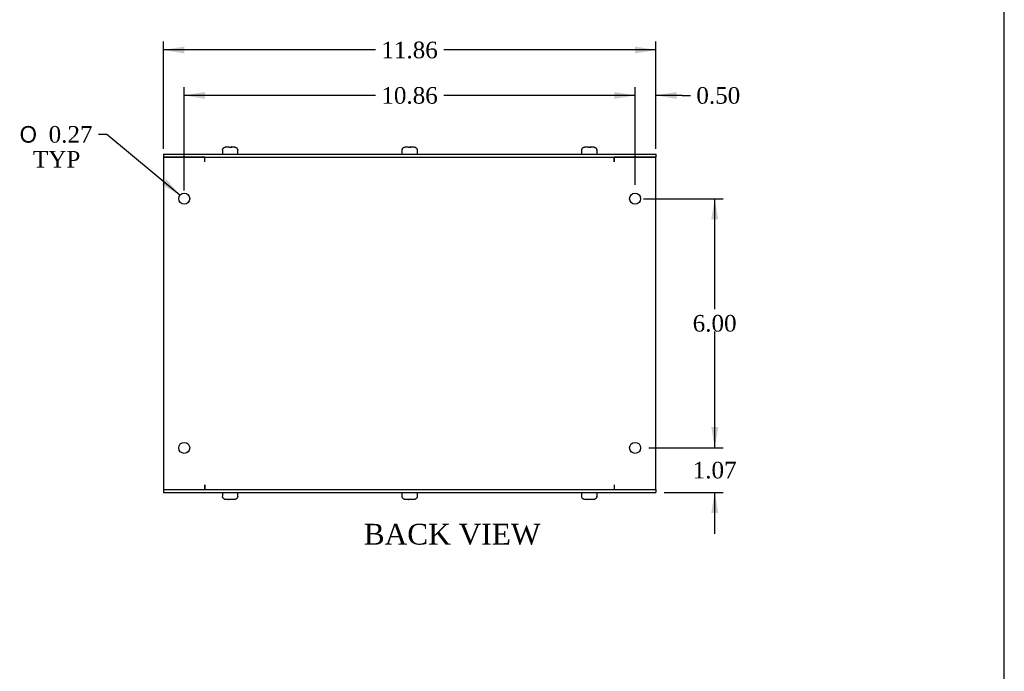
# Model space of a CAD drawing. Header units: inches. Extents: x 0.2 to 77.9, y -0.5 to 51.8.
# Tile 5 of 8: x 54.2 to 77.9, y 15.2 to 30.9. Entities that reach past the tile are written whole.
import ezdxf
from ezdxf.enums import TextEntityAlignment as Align

# ---------------------------------------------------------------- set-up
doc = ezdxf.new("R2010")
doc.units = ezdxf.units.IN
doc.header["$MEASUREMENT"] = 0
for name, color, linetype in [('COM55551-4', 7, 'Continuous'), ('COM55553-4', 7, 'Continuous'), ('Default', 7, 'Continuous'), ('SCS19491', 7, 'Continuous')]:
    doc.layers.add(name, color=color, linetype=linetype)
doc.styles.add('SEACAD_Solid_Edge_ANSI1_Symbols', font='txt')
doc.styles.add('SEACAD_Times_New_Roman', font='times.ttf')
doc.dimstyles.new('HAMMOND_(STH_-_66x44)', dxfattribs={"dimtxt": 0.4, "dimasz": 0.5, "dimexe": 0.2, "dimexo": 0.2, "dimgap": 0.1, "dimtad": 0, "dimtih": 1, "dimtoh": 1, "dimzin": 0, "dimdsep": 46, "dimtxsty": 'SEACAD_Times_New_Roman', "dimblk1": '_SE_FILLED', "dimblk2": '_SE_FILLED', "dimsah": 1, "dimcen": 0.2, "dimadec": 0, "dimazin": 0, "dimtfac": 0.8, "dimtofl": 0, "dimtmove": 0, "dimatfit": 3, "dimfxl": 1, "dimtolj": 1, "dimtzin": 0, "dimarcsym": 0})

# ---------------------------------------------------------------- blocks, each defined once
blk = doc.blocks.new('SE5')
at = {"layer": 'COM55551-4', "color": 7, "linetype": 'Continuous'}
for p, q in [((57.642, 27.658), (69.498, 27.658)), ((57.642, 27.658), (57.642, 27.586)), ((57.642, 27.586), (69.498, 27.586)), ((69.498, 27.658), (69.498, 27.586)), ((57.642, 19.586), (69.498, 19.586)), ((57.642, 19.586), (57.642, 19.514)), ((57.642, 19.514), (69.498, 19.514)), ((69.498, 19.586), (69.498, 19.514))]:
    blk.add_line(p, q, dxfattribs=at)
at = {"layer": 'COM55553-4', "color": 7, "linetype": 'Continuous'}
for p, q in [((58.642, 27.586), (57.642, 27.586)), ((57.642, 27.586), (57.642, 19.586)), ((58.642, 27.478), (58.642, 27.586)), ((58.642, 27.478), (58.642, 27.586)), ((68.498, 27.478), (68.498, 27.586)), ((69.498, 27.586), (68.498, 27.586)), ((68.498, 27.586), (68.498, 27.478)), ((69.498, 19.586), (69.498, 27.586)), ((58.642, 27.478), (58.642, 27.478)), ((68.498, 27.478), (68.498, 27.478)), ((58.642, 19.694), (58.642, 19.586)), ((58.642, 19.694), (58.642, 19.694)), ((58.642, 19.586), (58.642, 19.694)), ((68.498, 19.694), (68.498, 19.694)), ((68.498, 19.694), (68.498, 19.586)), ((68.498, 19.694), (68.498, 19.586)), ((57.642, 19.586), (58.642, 19.586)), ((68.498, 19.586), (69.498, 19.586))]:
    blk.add_line(p, q, dxfattribs=at)
for centre in [(58.142, 26.586), (68.998, 26.586), (58.142, 20.586), (68.998, 20.586)]:
    blk.add_circle(centre, 0.133, dxfattribs=at)
at = {"layer": 'SCS19491', "color": 7, "linetype": 'Continuous'}
for p, q in [((59.06, 27.743), (59.06, 27.683)), ((59.063, 27.758), (59.061, 27.758)), ((59.154, 27.833), (59.226, 27.833)), ((59.227, 27.829), (59.287, 27.828)), ((59.281, 27.833), (59.278, 27.833)), ((59.283, 27.833), (59.281, 27.833)), ((59.281, 27.833), (59.281, 27.828)), ((59.285, 27.833), (59.283, 27.833)), ((59.283, 27.828), (59.283, 27.833)), ((59.285, 27.833), (59.34, 27.833)), ((59.287, 27.828), (59.285, 27.833)), ((59.431, 27.758), (59.433, 27.758)), ((59.435, 27.683), (59.435, 27.743)), ((63.383, 27.743), (63.383, 27.683)), ((63.387, 27.758), (63.384, 27.758)), ((63.478, 27.833), (63.539, 27.833)), ((63.54, 27.829), (63.6, 27.83)), ((63.594, 27.833), (63.592, 27.833)), ((63.597, 27.833), (63.594, 27.833)), ((63.594, 27.833), (63.594, 27.83)), ((63.599, 27.833), (63.597, 27.833)), ((63.597, 27.83), (63.597, 27.833)), ((63.599, 27.833), (63.663, 27.833)), ((63.6, 27.83), (63.599, 27.833)), ((63.757, 27.758), (63.754, 27.758)), ((63.758, 27.683), (63.758, 27.743)), ((67.706, 27.743), (67.706, 27.683)), ((67.71, 27.758), (67.707, 27.758)), ((67.801, 27.833), (67.872, 27.833)), ((67.873, 27.829), (67.933, 27.828)), ((67.927, 27.833), (67.925, 27.833)), ((67.93, 27.833), (67.927, 27.833)), ((67.927, 27.833), (67.927, 27.828)), ((67.932, 27.833), (67.93, 27.833)), ((67.93, 27.828), (67.93, 27.833)), ((67.932, 27.833), (67.986, 27.833)), ((67.933, 27.828), (67.932, 27.833)), ((68.077, 27.758), (68.08, 27.758)), ((68.081, 27.683), (68.081, 27.743)), ((59.06, 19.489), (59.06, 19.429)), ((59.435, 19.429), (59.435, 19.489)), ((63.383, 19.489), (63.383, 19.429)), ((63.758, 19.429), (63.758, 19.489)), ((67.706, 19.489), (67.706, 19.429)), ((68.081, 19.429), (68.081, 19.489)), ((59.063, 19.414), (59.061, 19.414)), ((59.209, 19.339), (59.154, 19.339)), ((59.268, 19.344), (59.208, 19.345)), ((59.208, 19.345), (59.209, 19.339)), ((59.209, 19.339), (59.211, 19.339)), ((59.211, 19.345), (59.211, 19.339)), ((59.211, 19.339), (59.214, 19.339)), ((59.214, 19.339), (59.214, 19.345)), ((59.214, 19.339), (59.216, 19.339)), ((59.34, 19.339), (59.269, 19.339)), ((59.431, 19.414), (59.433, 19.414)), ((63.384, 19.414), (63.387, 19.414)), ((63.541, 19.339), (63.478, 19.339)), ((63.6, 19.344), (63.54, 19.343)), ((63.54, 19.343), (63.541, 19.339)), ((63.541, 19.339), (63.544, 19.339)), ((63.544, 19.343), (63.544, 19.339)), ((63.544, 19.339), (63.546, 19.339)), ((63.546, 19.339), (63.546, 19.343)), ((63.546, 19.339), (63.549, 19.339)), ((63.663, 19.339), (63.602, 19.339)), ((63.754, 19.414), (63.757, 19.414)), ((67.71, 19.414), (67.707, 19.414)), ((67.855, 19.339), (67.801, 19.339)), ((67.914, 19.344), (67.854, 19.345)), ((67.854, 19.345), (67.855, 19.339)), ((67.855, 19.339), (67.858, 19.339)), ((67.858, 19.345), (67.858, 19.339)), ((67.858, 19.339), (67.86, 19.339)), ((67.86, 19.339), (67.86, 19.345)), ((67.86, 19.339), (67.862, 19.339)), ((67.986, 19.339), (67.915, 19.339)), ((68.077, 19.414), (68.08, 19.414))]:
    blk.add_line(p, q, dxfattribs=at)
for centre, radius, start, end in [((59.15, 27.743), 0.09, 170.4059, 180), ((59.345, 27.743), 0.09, 0, 9.5941), ((63.473, 27.743), 0.09, 170.4059, 180), ((63.668, 27.743), 0.09, 0, 9.5941), ((67.796, 27.743), 0.09, 170.4059, 180), ((67.991, 27.743), 0.09, 0, 9.5941), ((59.085, 27.683), 0.025, 180, 270), ((59.41, 27.683), 0.025, 270, 0), ((63.408, 27.683), 0.025, 180, 270), ((63.733, 27.683), 0.025, 270, 0), ((67.731, 27.683), 0.025, 180, 270), ((68.056, 27.683), 0.025, 270, 0), ((59.085, 19.489), 0.025, 90, 180), ((59.41, 19.489), 0.025, 0, 90), ((63.408, 19.489), 0.025, 90, 180), ((63.733, 19.489), 0.025, 0, 90), ((67.731, 19.489), 0.025, 90, 180), ((68.056, 19.489), 0.025, 0, 90), ((59.15, 19.429), 0.09, 180, 189.5941), ((59.345, 19.429), 0.09, 350.4059, 0), ((63.473, 19.429), 0.09, 180, 189.5941), ((63.668, 19.429), 0.09, 350.4059, 0), ((67.796, 19.429), 0.09, 180, 189.5941), ((67.991, 19.429), 0.09, 350.4059, 0)]:
    blk.add_arc(centre, radius, start, end, dxfattribs=at)
for points in [[(59.063, 27.758), (59.064, 27.764), (59.066, 27.769), (59.069, 27.779), (59.072, 27.784), (59.077, 27.793), (59.08, 27.797), (59.087, 27.806), (59.091, 27.809), (59.099, 27.816), (59.104, 27.819), (59.113, 27.824), (59.118, 27.826), (59.128, 27.83), (59.133, 27.831), (59.144, 27.833), (59.149, 27.833), (59.154, 27.833)], [(59.34, 27.833), (59.345, 27.833), (59.351, 27.833), (59.361, 27.831), (59.366, 27.83), (59.376, 27.826), (59.381, 27.824), (59.391, 27.819), (59.395, 27.816), (59.403, 27.809), (59.407, 27.806), (59.414, 27.797), (59.417, 27.793), (59.423, 27.784), (59.425, 27.779), (59.429, 27.769), (59.43, 27.764), (59.431, 27.758)], [(63.387, 27.758), (63.387, 27.764), (63.389, 27.769), (63.393, 27.779), (63.395, 27.784), (63.4, 27.793), (63.403, 27.797), (63.41, 27.806), (63.414, 27.809), (63.422, 27.816), (63.427, 27.819), (63.436, 27.824), (63.441, 27.826), (63.451, 27.83), (63.456, 27.831), (63.467, 27.833), (63.472, 27.833), (63.478, 27.833)], [(63.663, 27.833), (63.668, 27.833), (63.674, 27.833), (63.684, 27.831), (63.69, 27.83), (63.7, 27.826), (63.705, 27.824), (63.714, 27.819), (63.718, 27.816), (63.727, 27.809), (63.73, 27.806), (63.737, 27.797), (63.741, 27.793), (63.746, 27.784), (63.748, 27.779), (63.752, 27.769), (63.753, 27.764), (63.754, 27.758)], [(67.71, 27.758), (67.711, 27.764), (67.712, 27.769), (67.716, 27.779), (67.718, 27.784), (67.723, 27.793), (67.727, 27.797), (67.734, 27.806), (67.737, 27.809), (67.746, 27.816), (67.75, 27.819), (67.759, 27.824), (67.764, 27.826), (67.774, 27.83), (67.78, 27.831), (67.79, 27.833), (67.795, 27.833), (67.801, 27.833)], [(67.986, 27.833), (67.992, 27.833), (67.997, 27.833), (68.008, 27.831), (68.013, 27.83), (68.023, 27.826), (68.028, 27.824), (68.037, 27.819), (68.042, 27.816), (68.05, 27.809), (68.054, 27.806), (68.061, 27.797), (68.064, 27.793), (68.069, 27.784), (68.071, 27.779), (68.075, 27.769), (68.077, 27.764), (68.077, 27.758)], [(59.154, 19.339), (59.149, 19.339), (59.144, 19.34), (59.133, 19.342), (59.128, 19.343), (59.118, 19.346), (59.113, 19.349), (59.104, 19.354), (59.099, 19.357), (59.091, 19.364), (59.087, 19.367), (59.08, 19.376), (59.077, 19.38), (59.072, 19.389), (59.069, 19.394), (59.066, 19.404), (59.064, 19.409), (59.063, 19.414)], [(59.431, 19.414), (59.43, 19.409), (59.429, 19.404), (59.425, 19.394), (59.423, 19.389), (59.417, 19.38), (59.414, 19.375), (59.407, 19.367), (59.403, 19.364), (59.395, 19.357), (59.391, 19.354), (59.381, 19.349), (59.376, 19.347), (59.366, 19.343), (59.361, 19.342), (59.351, 19.34), (59.345, 19.339), (59.34, 19.339)], [(63.478, 19.339), (63.472, 19.339), (63.467, 19.34), (63.456, 19.342), (63.451, 19.343), (63.441, 19.346), (63.436, 19.349), (63.427, 19.354), (63.422, 19.357), (63.414, 19.364), (63.41, 19.367), (63.403, 19.376), (63.4, 19.38), (63.395, 19.389), (63.393, 19.394), (63.389, 19.404), (63.387, 19.409), (63.387, 19.414)], [(63.754, 19.414), (63.753, 19.409), (63.752, 19.404), (63.748, 19.394), (63.746, 19.389), (63.741, 19.38), (63.737, 19.375), (63.73, 19.367), (63.727, 19.364), (63.718, 19.357), (63.714, 19.354), (63.705, 19.349), (63.7, 19.347), (63.69, 19.343), (63.684, 19.342), (63.674, 19.34), (63.669, 19.339), (63.663, 19.339)], [(67.801, 19.339), (67.796, 19.339), (67.79, 19.34), (67.78, 19.342), (67.774, 19.343), (67.764, 19.346), (67.759, 19.349), (67.75, 19.354), (67.746, 19.357), (67.737, 19.364), (67.734, 19.367), (67.727, 19.376), (67.723, 19.38), (67.718, 19.389), (67.716, 19.394), (67.712, 19.404), (67.711, 19.409), (67.71, 19.414)], [(68.077, 19.414), (68.077, 19.409), (68.075, 19.404), (68.071, 19.394), (68.069, 19.389), (68.064, 19.38), (68.061, 19.375), (68.054, 19.367), (68.05, 19.364), (68.042, 19.357), (68.037, 19.354), (68.028, 19.349), (68.023, 19.347), (68.013, 19.343), (68.008, 19.342), (67.997, 19.34), (67.992, 19.339), (67.986, 19.339)]]:
    blk.add_open_spline(points, degree=3, knots=[0, 0, 0, 0, 0.125, 0.125, 0.25, 0.25, 0.375, 0.375, 0.5, 0.5, 0.625, 0.625, 0.75, 0.75, 0.875, 0.875, 1, 1, 1, 1], dxfattribs=at)
for points in [[(59.226, 27.833), (59.226, 27.833), (59.226, 27.832), (59.227, 27.829)], [(59.278, 27.833), (59.278, 27.833), (59.278, 27.832), (59.277, 27.829)], [(63.539, 27.833), (63.54, 27.833), (63.54, 27.832), (63.54, 27.829)], [(67.872, 27.833), (67.872, 27.833), (67.873, 27.832), (67.873, 27.829)], [(67.925, 27.833), (67.924, 27.833), (67.924, 27.832), (67.924, 27.829)], [(59.216, 19.339), (59.216, 19.339), (59.217, 19.341), (59.217, 19.344)], [(59.269, 19.339), (59.268, 19.339), (59.268, 19.341), (59.268, 19.344)], [(63.602, 19.339), (63.601, 19.339), (63.601, 19.341), (63.6, 19.344)], [(67.862, 19.339), (67.863, 19.339), (67.863, 19.341), (67.864, 19.344)], [(67.915, 19.339), (67.915, 19.339), (67.914, 19.341), (67.914, 19.344)]]:
    blk.add_open_spline(points, degree=3, dxfattribs=at)
blk = doc.blocks.new('DMBLK1868')
at = {"layer": 'Default', "linetype": 'Continuous', "transparency": 16777216}
for points in [[(58.142, 30.251), (57.642, 30.168), (58.142, 30.084)], [(68.998, 30.251), (68.998, 30.084), (69.498, 30.168)]]:
    blk.add_hatch(color=7, dxfattribs=at).paths.add_polyline_path(points)
at = {"layer": 'Default', "color": 7, "linetype": 'Continuous', "transparency": 16777216}
for p, q in [((57.642, 27.786), (57.642, 30.368)), ((69.498, 27.786), (69.498, 30.368)), ((62.748, 30.168), (57.642, 30.168)), ((69.498, 30.168), (64.393, 30.168))]:
    blk.add_line(p, q, dxfattribs=at)
at = {"layer": 'Default', "color": 7, "linetype": 'Continuous', "transparency": 16777216, "style": 'SEACAD_Times_New_Roman'}
blk.add_text('11.86', height=0.4, dxfattribs=at).set_placement((62.888, 30.368), align=Align.TOP_LEFT)
blk = doc.blocks.new('_SE_FILLED')
at = {"color": 0}
blk.add_line((0, 0), (-1, 0), dxfattribs=at)
blk.add_solid([(0, 0), (-1, -0.1665), (-1, 0.1665), (0, 0)], dxfattribs=at)
blk = doc.blocks.new('DMBLK1875')
at = {"layer": 'Default', "linetype": 'Continuous', "transparency": 16777216}
for points in [[(68.498, 29.157), (68.498, 28.99), (68.998, 29.074)], [(69.998, 29.157), (69.498, 29.074), (69.998, 28.99)]]:
    blk.add_hatch(color=7, dxfattribs=at).paths.add_polyline_path(points)
at = {"layer": 'Default', "color": 7, "linetype": 'Continuous', "transparency": 16777216}
for p, q in [((68.998, 26.919), (68.998, 29.274)), ((69.498, 27.786), (69.498, 29.274)), ((68.998, 29.074), (67.998, 29.074)), ((70.133, 29.074), (69.498, 29.074)), ((70.133, 29.074), (70.333, 29.074))]:
    blk.add_line(p, q, dxfattribs=at)
at = {"layer": 'Default', "color": 7, "linetype": 'Continuous', "transparency": 16777216, "style": 'SEACAD_Times_New_Roman'}
blk.add_text('0.50', height=0.4, dxfattribs=at).set_placement((70.473, 29.274), align=Align.TOP_LEFT)
blk = doc.blocks.new('DMBLK1876')
at = {"layer": 'Default', "linetype": 'Continuous', "transparency": 16777216}
for points in [[(58.642, 29.157), (58.142, 29.074), (58.642, 28.99)], [(68.498, 29.157), (68.498, 28.99), (68.998, 29.074)]]:
    blk.add_hatch(color=7, dxfattribs=at).paths.add_polyline_path(points)
at = {"layer": 'Default', "color": 7, "linetype": 'Continuous', "transparency": 16777216}
for p, q in [((58.142, 26.786), (58.142, 29.274)), ((68.998, 26.919), (68.998, 29.274)), ((62.748, 29.074), (58.142, 29.074)), ((68.998, 29.074), (64.393, 29.074))]:
    blk.add_line(p, q, dxfattribs=at)
at = {"layer": 'Default', "color": 7, "linetype": 'Continuous', "transparency": 16777216, "style": 'SEACAD_Times_New_Roman'}
blk.add_text('10.86', height=0.4, dxfattribs=at).set_placement((62.888, 29.274), align=Align.TOP_LEFT)
blk = doc.blocks.new('DMBLK1877')
at = {"layer": 'Default', "linetype": 'Continuous', "transparency": 16777216}
for points in [[(70.999, 21.086), (70.832, 21.086), (70.916, 20.586)], [(70.999, 19.014), (70.916, 19.514), (70.832, 19.014)]]:
    blk.add_hatch(color=7, dxfattribs=at).paths.add_polyline_path(points)
at = {"layer": 'Default', "color": 7, "linetype": 'Continuous', "transparency": 16777216}
for p, q in [((70.916, 20.586), (70.916, 21.586)), ((69.331, 20.586), (71.116, 20.586)), ((69.698, 19.514), (71.116, 19.514)), ((70.916, 18.514), (70.916, 19.514))]:
    blk.add_line(p, q, dxfattribs=at)
at = {"layer": 'Default', "color": 7, "linetype": 'Continuous', "transparency": 16777216, "style": 'SEACAD_Times_New_Roman'}
blk.add_text('1.07', height=0.4, dxfattribs=at).set_placement((70.385, 20.25), align=Align.TOP_LEFT)
blk = doc.blocks.new('DMBLK1878')
at = {"layer": 'Default', "linetype": 'Continuous', "transparency": 16777216}
for points in [[(70.999, 26.086), (70.916, 26.586), (70.832, 26.086)], [(70.999, 21.086), (70.832, 21.086), (70.916, 20.586)]]:
    blk.add_hatch(color=7, dxfattribs=at).paths.add_polyline_path(points)
at = {"layer": 'Default', "color": 7, "linetype": 'Continuous', "transparency": 16777216}
for p, q in [((69.198, 26.586), (71.116, 26.586)), ((70.916, 23.926), (70.916, 26.586)), ((70.916, 20.586), (70.916, 23.386)), ((69.331, 20.586), (71.116, 20.586))]:
    blk.add_line(p, q, dxfattribs=at)
at = {"layer": 'Default', "color": 7, "linetype": 'Continuous', "transparency": 16777216, "style": 'SEACAD_Times_New_Roman'}
blk.add_text('6.00', height=0.4, dxfattribs=at).set_placement((70.385, 23.786), align=Align.TOP_LEFT)
blk = doc.blocks.new('DMBLK1879')
at = {"layer": 'Default', "linetype": 'Continuous', "transparency": 16777216}
blk.add_hatch(color=7, dxfattribs=at).paths.add_polyline_path([(57.602, 26.927), (58.04, 26.671), (57.709, 27.055)])
at = {"layer": 'Default', "color": 7, "linetype": 'Continuous', "transparency": 16777216}
for p, q in [((56.278, 28.136), (56.078, 28.136)), ((58.04, 26.671), (56.278, 28.136))]:
    blk.add_line(p, q, dxfattribs=at)
for s, style, p in [('O', 'SEACAD_Solid_Edge_ANSI1_Symbols', (54.18, 28.336)), ('0.27', 'SEACAD_Times_New_Roman', (54.877, 28.336)), ('TYP', 'SEACAD_Times_New_Roman', (54.5, 27.736))]:
    blk.add_text(s, height=0.4, dxfattribs=dict(at, style=style)).set_placement(p, align=Align.TOP_LEFT)
blk = doc.blocks.new('BORDER')
at = {"layer": 'Default', "color": 7, "linetype": 'Continuous'}
blk.add_line((0, 0), (0, 27.86), dxfattribs=at)

msp = doc.modelspace()

# ---------------------------------------------------------------- block references
at = {"layer": 'Default', "color": 7, "xscale": 1.855, "yscale": 1.855, "zscale": 1.855}
msp.add_blockref('BORDER', (77.888, 0.072), dxfattribs=at)
at = {"layer": 'Default'}
msp.add_blockref('SE5', (0, 0), dxfattribs=at)

# ---------------------------------------------------------------- texts
at = {"layer": 'Default', "color": 7, "linetype": 'Continuous', "style": 'SEACAD_Times_New_Roman'}
msp.add_text('BACK VIEW', height=0.5, dxfattribs=at).set_placement((62.463, 18.757), align=Align.TOP_LEFT)

# ---------------------------------------------------------------- dimensions: what is measured, and where the dimension line sits
at = {"layer": 'Default', "color": 7, "linetype": 'Continuous'}
for base, p1, p2, picture, middle in [((57.642, 30.168), (69.498, 27.586), (57.642, 27.586), 'DMBLK1868', (63.57, 30.168)), ((58.142, 29.074), (68.998, 26.719), (58.142, 26.586), 'DMBLK1876', (63.57, 29.074))]:
    dim = msp.add_linear_dim(base=base, p1=p1, p2=p2, text='\\A1;<>', dimstyle='HAMMOND_(STH_-_66x44)', dxfattribs=at)
    dim.commit()
    dim.dimension.update_dxf_attribs({"geometry": picture, "text_midpoint": middle, "dimtype": 160})
dim = msp.add_linear_dim(base=(68.998, 29.074), p1=(69.498, 27.586), p2=(68.998, 26.719), text='\\A1;<>', dimstyle='HAMMOND_(STH_-_66x44)', override={"dimtmove": 1}, dxfattribs=at)
dim.commit()
dim.dimension.update_dxf_attribs({"geometry": 'DMBLK1875', "text_midpoint": (70.333, 29.074), "dimtype": 160})
dim = msp.add_diameter_dim_2p(p1=(58.245, 26.501), p2=(58.04, 26.671), text='\\A1;<>\\PTYP', dimstyle='HAMMOND_(STH_-_66x44)', dxfattribs=at)
dim.commit()
dim.dimension.update_dxf_attribs({"geometry": 'DMBLK1879', "text_midpoint": (56.078, 28.136), "dimtype": 163})
for base, p1, p2, picture, middle in [((70.916, 26.586), (69.131, 20.586), (68.998, 26.586), 'DMBLK1878', (70.916, 23.586)), ((70.916, 20.586), (69.498, 19.514), (69.131, 20.586), 'DMBLK1877', (70.916, 20.05))]:
    dim = msp.add_linear_dim(base=base, p1=p1, p2=p2, angle=90, text='\\A1;<>', dimstyle='HAMMOND_(STH_-_66x44)', dxfattribs=at)
    dim.commit()
    dim.dimension.update_dxf_attribs({"geometry": picture, "text_midpoint": middle, "dimtype": 160})

doc.saveas('drawing.dxf')
